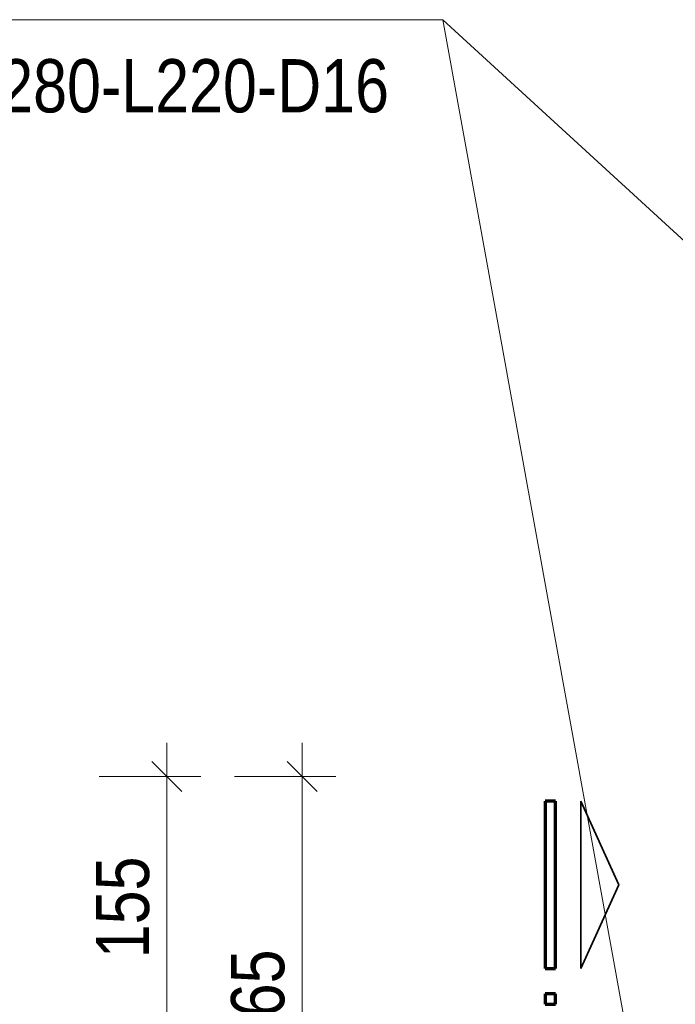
# Model space of a CAD drawing. Header units: millimetres. Extents: x 0 to 91, y -53.4 to 42.
# Tile 152 of 180: x 19.2 to 21.2, y 21.6 to 24.6. Entities that reach past the tile are written whole.
import ezdxf

# ---------------------------------------------------------------- set-up
doc = ezdxf.new("R2010")
doc.units = ezdxf.units.MM
doc.layers.add('Achsen', color=7, linetype='Continuous', lineweight=20)
doc.styles.add('Arial Narrow', font='ARIALN.TTF')
doc.dimstyles.new('Arch_Strakon_dimstyle', dxfattribs={"dimtxt": 1, "dimasz": 1, "dimexe": 1.25, "dimexo": 0.0625, "dimgap": 1, "dimtad": 0, "dimdec": 5, "dimzin": 12, "dimdsep": 46, "dimtxsty": 'Arial Narrow', "dimblk": 'Arrowhead_Tick', "dimsah": 1, "dimcen": 0, "dimse1": 1, "dimse2": 1, "dimclrd": 6, "dimclrt": 2, "dimazin": 0, "dimtfac": 1, "dimtdec": 4, "dimtmove": 0, "dimatfit": 3, "dimldrblk": 'NONE', "dimfxl": 1, "dimtvp": 1, "dimtolj": 1, "dimtzin": 0, "dimlwd": 13, "dimarcsym": 2})

# ---------------------------------------------------------------- blocks, each defined once
blk = doc.blocks.new('Arrowhead_Tick')
at = {"color": 0, "linetype": 'Continuous', "lineweight": -2}
for p, q in [((0, 20), (0, -10)), ((-1, 0), (0, 0)), ((10, 0), (0, 0))]:
    blk.add_line(p, q, dxfattribs=at)
at = {"color": 2, "linetype": 'Continuous', "lineweight": 35}
blk.add_line((4.42, 4.42), (-4.42, -4.42), dxfattribs=at)
blk = doc.blocks.new('*D829')
at = {"layer": 'Achsen', "color": 6, "linetype": 'Continuous', "lineweight": 13}
blk.add_line((20.0677, 21.0012), (20.0677, 22.306), dxfattribs=at)
at = {"layer": 'Defpoints', "color": 0}
for p in [(20.0677, 22.316), (21.3671, 22.316), (20.7671, 20.9912)]:
    blk.add_point(p, dxfattribs=at)
at = {"layer": 'Achsen', "color": 6, "lineweight": 13, "xscale": 0.01, "yscale": 0.01, "zscale": 0.01}
for p, rotation in [((20.0677, 22.316), 90), ((20.0677, 20.9912), 270)]:
    blk.add_blockref('Arrowhead_Tick', p, dxfattribs=dict(at, rotation=rotation))
at = {"layer": 'Achsen', "color": 2, "lineweight": 35, "insert": (19.9373, 21.6536), "char_height": 0.1575, "attachment_point": 5, "rotation": 90, "style": 'Arial Narrow'}
blk.add_mtext('\\A1;265', dxfattribs=at)
blk = doc.blocks.new('_None')
blk = doc.blocks.new('*D839')
at = {"layer": 'Achsen', "color": 6, "linetype": 'Continuous', "lineweight": 13}
blk.add_line((19.6677, 21.5512), (19.6677, 22.306), dxfattribs=at)
at = {"layer": 'Defpoints', "color": 0}
for p in [(19.6677, 22.316), (21.3671, 22.316), (20.5921, 21.5412)]:
    blk.add_point(p, dxfattribs=at)
at = {"layer": 'Achsen', "color": 6, "lineweight": 13, "xscale": 0.01, "yscale": 0.01, "zscale": 0.01}
for p, rotation in [((19.6677, 22.316), 90), ((19.6677, 21.5412), 270)]:
    blk.add_blockref('Arrowhead_Tick', p, dxfattribs=dict(at, rotation=rotation))
at = {"layer": 'Achsen', "color": 2, "lineweight": 35, "insert": (19.5373, 21.9286), "char_height": 0.1575, "attachment_point": 5, "rotation": 90, "style": 'Arial Narrow'}
blk.add_mtext('\\A1;155', dxfattribs=at)

msp = doc.modelspace()

# ---------------------------------------------------------------- linework, layer by layer
at = {"color": 5, "linetype": 'Continuous', "lineweight": 18}
for q in [(15.4439914, 24.5552096), (22.3425236, 22.8497135), (21.0655822, 21.3498141)]:
    msp.add_line((20.4839253, 24.5552096), q, dxfattribs=at)
at = {"color": 1, "linetype": 'Continuous', "lineweight": 70}
for p, q in [((20.7871086, 22.2425882), (20.7871086, 21.7475874)), ((20.8171036, 22.2425882), (20.7871086, 22.2425882)), ((20.8171036, 21.7475874), (20.8171036, 22.2425882)), ((20.7871086, 21.7475874), (20.8171036, 21.7475874)), ((20.7871086, 21.6725866), (20.7871086, 21.6425878)), ((20.8171036, 21.6725866), (20.7871086, 21.6725866)), ((20.8171036, 21.6425878), (20.8171036, 21.6725866)), ((20.7871086, 21.6425878), (20.8171036, 21.6425878))]:
    msp.add_line(p, q, dxfattribs=at)
at = {"color": 2, "linetype": 'Continuous', "lineweight": 35}
for p, q in [((20.8921043, 22.2425882), (20.8921043, 21.7475874)), ((21.0046036, 21.9950849), (20.8921043, 22.2425882)), ((20.8921043, 21.7475874), (21.0046036, 21.9950849))]:
    msp.add_line(p, q, dxfattribs=at)

# ---------------------------------------------------------------- texts
at = {"color": 2, "lineweight": 35, "style": 'Arial Narrow'}
msp.add_text('Typ XT SK-WO-M1-V2-R0_LR215_X120_H280-L220-D16', height=0.1575, dxfattribs=at).set_placement((15.6626194, 24.2809429))

# ---------------------------------------------------------------- dimensions: what is measured, and where the dimension line sits
at = {"layer": 'Achsen', "lineweight": 35}
for base, p1, text, picture, middle in [((19.6677326, 22.3160367), (20.5920715, 21.5412427), '155', '*D839', (19.6677326, 21.9286397)), ((20.0677326, 22.3160367), (20.7670715, 20.9912427), '265', '*D829', (20.0677326, 21.6536397))]:
    dim = msp.add_linear_dim(base=base, p1=p1, p2=(21.3670882, 22.3160367), angle=90, text=text, dimstyle='Arch_Strakon_dimstyle', override={"dimscale": 0.01, "dimtxt": 15.75, "dimasz": 1, "dimgap": 5, "dimtad": 1, "dimjust": 0, "dimtih": 0, "dimtoh": 0, "dimdec": 3, "dimdsep": 46, "dimtxsty": 'Arial Narrow', "dimclrd": 6, "dimclrt": 2, "dimtix": 1, "dimtofl": 255, "dimtmove": 0, "dimatfit": 2, "dimfxl": 0, "dimfxlon": 0, "dimtvp": 31.746032, "dimlwd": 13}, dxfattribs=at)
    dim.commit()
    dim.dimension.update_dxf_attribs({"geometry": picture, "text_midpoint": middle, "dimtype": 160})

doc.saveas('drawing.dxf')
